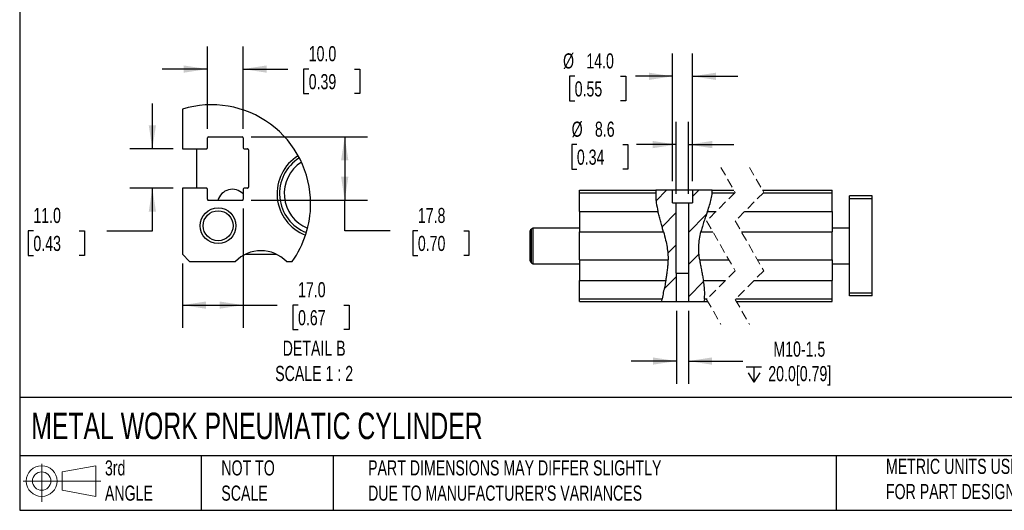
# Model space of a CAD drawing. Header units: millimetres. Extents: x 32 to 1365, y 32 to 1048.
# Tile 1 of 6: x 32 to 721, y 32 to 375. Entities that reach past the tile are written whole.
import ezdxf

# ---------------------------------------------------------------- set-up
doc = ezdxf.new("R2010")
doc.units = ezdxf.units.MM
doc.header["$LTSCALE"] = 5
doc.linetypes.add('SLD-Dashed', pattern=[1.905, 1.27, -0.635])
doc.linetypes.add('SLD-Solid', pattern=[0])
doc.layers.add('DIMENSIONS', color=140, linetype='SLD-Solid', lineweight=25)
doc.layers.add('TEXT', color=140, linetype='SLD-Solid', lineweight=25)
doc.layers.add('HATCH', color=6, linetype='SLD-Solid')
doc.layers.add('SLD-DEFPOINTS', color=7, linetype='Continuous')
doc.styles.add('SLDTEXTSTYLE0', font='TXT', dxfattribs={"width": 0.7})
doc.dimstyles.new('SLDDIMSTYLE0', dxfattribs={"dimtxt": 10.790039, "dimasz": 16.51, "dimexe": 0, "dimexo": 0.0625, "dimgap": 2.69751, "dimtad": 0, "dimtih": 1, "dimtoh": 1, "dimrnd": 1e-09, "dimzin": 4, "dimdsep": 46, "dimtxsty": 'SLDTEXTSTYLE0', "dimsah": 1, "dimcen": 0.09, "dimadec": 0, "dimazin": 1, "dimtfac": 1, "dimtmove": 0, "dimatfit": 0, "dimfxl": 0, "dimfrac": 2, "dimtolj": 1, "dimtzin": 12, "dimarcsym": 0})
doc.dimstyles.new('SLDDIMSTYLE2', dxfattribs={"dimtxt": 10.790039, "dimasz": 16.51, "dimexe": 0, "dimexo": 0.0625, "dimgap": 2.69751, "dimtad": 0, "dimtih": 1, "dimtoh": 1, "dimrnd": 1e-09, "dimzin": 12, "dimdsep": 46, "dimtxsty": 'SLDTEXTSTYLE0', "dimsah": 1, "dimcen": 0.09, "dimadec": 0, "dimazin": 3, "dimtfac": 1, "dimtmove": 0, "dimatfit": 0, "dimfxl": 0, "dimfrac": 2, "dimtolj": 1, "dimtzin": 12, "dimarcsym": 0})
doc.dimstyles.new('SLDDIMSTYLE7', dxfattribs={"dimtxt": 10.790039, "dimasz": 16.51, "dimexe": 0, "dimexo": 0.0625, "dimgap": 2.69751, "dimtad": 0, "dimtih": 1, "dimtoh": 1, "dimlfac": 0.4, "dimrnd": 1e-09, "dimzin": 4, "dimdsep": 46, "dimtxsty": 'SLDTEXTSTYLE0', "dimsah": 1, "dimcen": 0.09, "dimadec": 0, "dimazin": 1, "dimtfac": 1, "dimtmove": 0, "dimatfit": 0, "dimfxl": 0, "dimfrac": 2, "dimtolj": 1, "dimtzin": 12, "dimarcsym": 0})
doc.dimstyles.new('SLDDIMSTYLE8', dxfattribs={"dimtxt": 10.790039, "dimasz": 16.51, "dimexe": 0, "dimexo": 0.0625, "dimgap": 2.69751, "dimtad": 0, "dimtih": 1, "dimtoh": 1, "dimlfac": 0.4, "dimrnd": 1e-09, "dimzin": 12, "dimdsep": 46, "dimtxsty": 'SLDTEXTSTYLE0', "dimsah": 1, "dimcen": 0.09, "dimadec": 0, "dimazin": 3, "dimtfac": 1, "dimtofl": 0, "dimtmove": 0, "dimatfit": 3, "dimfxl": 0, "dimfrac": 2, "dimtolj": 1, "dimtzin": 12, "dimarcsym": 0})
doc.dimstyles.new('SLDDIMSTYLE9', dxfattribs={"dimtxt": 10.790039, "dimasz": 16.51, "dimexe": 0, "dimexo": 0.0625, "dimgap": 2.69751, "dimtad": 0, "dimtih": 1, "dimtoh": 1, "dimlfac": 0.4, "dimrnd": 1e-09, "dimzin": 4, "dimdsep": 46, "dimtxsty": 'SLDTEXTSTYLE0', "dimsah": 1, "dimcen": 0.09, "dimadec": 0, "dimazin": 1, "dimtfac": 1, "dimtofl": 0, "dimtmove": 0, "dimatfit": 3, "dimfxl": 0, "dimfrac": 2, "dimtolj": 1, "dimtzin": 12, "dimarcsym": 0})

# ---------------------------------------------------------------- blocks, each defined once
blk = doc.blocks.new('Block11')
at = {"color": 7, "linetype": 'SLD-Solid', "lineweight": 18}
for p, q in [((12.94, 26.55), (12.94, 0)), ((27.4, 20.84), (50.88, 25.16)), ((27.4, 7.98), (27.4, 20.84)), ((50.88, 25.16), (50.88, 3.66)), ((0, 14.41), (54.37, 14.41)), ((27.4, 7.98), (50.88, 3.66))]:
    blk.add_line(p, q, dxfattribs=at)
for radius in [10.75, 6.43]:
    blk.add_circle((12.94, 14.41), radius, dxfattribs=at)
blk = doc.blocks.new('Block12')
at = {"layer": 'SLD-DEFPOINTS'}
blk.add_blockref('Block11', (0, 0), dxfattribs=at)
blk = doc.blocks.new('_D_30')
at = {"layer": 'DIMENSIONS'}
for p, q in [((491.3, 253), (491.3, 303.38)), ((499.9, 253), (499.9, 303.38)), ((421.72, 287.5), (418.09, 287.5)), ((418.09, 287.5), (418.09, 270.35)), ((453.78, 287.5), (457.4, 287.5)), ((457.4, 287.5), (457.4, 270.35)), ((491.3, 287.5), (463.44, 287.5)), ((499.9, 287.5), (531.65, 287.5)), ((418.09, 270.35), (421.72, 270.35)), ((457.4, 270.35), (453.78, 270.35))]:
    blk.add_line(p, q, dxfattribs=at)
for points in [[(491.3, 287.5), (474.79, 290.04), (474.79, 284.96)], [(499.9, 287.5), (516.41, 284.96), (516.41, 290.04)]]:
    blk.add_solid(points, dxfattribs=at)
at = {"layer": 'DIMENSIONS', "char_height": 10.583, "attachment_point": 1, "style": 'SLDTEXTSTYLE0'}
for s, insert in [('%%c', (418.06, 303.56)), ('8.6', (434.35, 303.56)), ('0.34', (421.72, 283.99))]:
    blk.add_mtext(s, dxfattribs=dict(at, insert=insert))
blk = doc.blocks.new('_D_31')
at = {"layer": 'DIMENSIONS'}
for p, q in [((488.6, 262), (488.6, 351.11)), ((502.6, 262), (502.6, 351.11)), ((420.18, 335.24), (416.56, 335.24)), ((416.56, 335.24), (416.56, 318.09)), ((452.25, 335.24), (455.87, 335.24)), ((455.87, 335.24), (455.87, 318.09)), ((488.6, 335.24), (462.81, 335.24)), ((502.6, 335.24), (534.35, 335.24)), ((416.56, 318.09), (420.18, 318.09)), ((455.87, 318.09), (452.25, 318.09))]:
    blk.add_line(p, q, dxfattribs=at)
for points in [[(488.6, 335.24), (472.09, 337.78), (472.09, 332.7)], [(502.6, 335.24), (519.11, 332.7), (519.11, 337.78)]]:
    blk.add_solid(points, dxfattribs=at)
at = {"layer": 'DIMENSIONS', "char_height": 10.583, "attachment_point": 1, "style": 'SLDTEXTSTYLE0'}
for s, insert in [('%%c', (412.04, 351.3)), ('14.0', (428.33, 351.3)), ('0.55', (420.18, 331.73))]:
    blk.add_mtext(s, dxfattribs=dict(at, insert=insert))
blk = doc.blocks.new('SW_SYMBOL_HOLE_DEPTH')
at = {"layer": 'DIMENSIONS', "color": 0}
for p, q in [((0, 4375), (4000, 4375)), ((500, 2775), (2000, 375)), ((2000, 4375), (2000, 375)), ((3500, 2775), (2000, 375))]:
    blk.add_line(p, q, dxfattribs=at)
blk = doc.blocks.new('_D_32')
at = {"layer": 'DIMENSIONS'}
for p, q in [((491.41, 171.3), (491.41, 120.24)), ((499.79, 171.3), (499.79, 120.24)), ((491.41, 136.11), (459.66, 136.11)), ((499.79, 136.11), (537.83, 136.11))]:
    blk.add_line(p, q, dxfattribs=at)
for points in [[(491.41, 136.11), (474.9, 138.65), (474.9, 133.57)], [(499.79, 136.11), (516.3, 133.57), (516.3, 138.65)]]:
    blk.add_solid(points, dxfattribs=at)
at = {"layer": 'DIMENSIONS', "xscale": 0.002688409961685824, "yscale": 0.002688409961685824, "zscale": 0.002688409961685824}
blk.add_blockref('SW_SYMBOL_HOLE_DEPTH', (540.25, 120.39), dxfattribs=at)
at = {"layer": 'DIMENSIONS', "char_height": 10.583, "attachment_point": 1, "style": 'SLDTEXTSTYLE0'}
for s, insert in [('M10-1.5', (559.24, 149.75)), ('20.0[0.79]', (555.68, 132.61))]:
    blk.add_mtext(s, dxfattribs=dict(at, insert=insert))
blk = doc.blocks.new('SW_HATCH_0')
at = {"layer": 'HATCH', "color": 0}
for p, q in [((0, 0), (-7.42, -7.42)), ((22.45, 0), (18.06, -4.39)), ((6.76, -15.69), (-3.21, -25.66)), ((27.77, -17.13), (15.36, -29.55)), ((6.76, -38.15), (0.83, -44.07)), ((22.64, -44.71), (15.36, -52)), ((6.87, -60.48), (-1.79, -69.14)), ((25.87, -63.93), (15.24, -74.56))]:
    blk.add_line(p, q, dxfattribs=at)
blk = doc.blocks.new('_D_37')
at = {"layer": 'DIMENSIONS'}
for p, q in [((124.6, 284.51), (124.6, 316.26)), ((139.26, 284.51), (108.73, 284.51)), ((139.26, 257.01), (108.73, 257.01)), ((124.6, 227.17), (124.6, 257.01)), ((41.34, 227.17), (37.72, 227.17)), ((37.72, 227.17), (37.72, 210.02)), ((73.41, 227.17), (77.03, 227.17)), ((77.03, 227.17), (77.03, 210.02)), ((92.85, 227.17), (124.6, 227.17)), ((37.72, 210.02), (41.34, 210.02)), ((77.03, 210.02), (73.41, 210.02))]:
    blk.add_line(p, q, dxfattribs=at)
for points in [[(124.6, 284.51), (127.14, 301.02), (122.06, 301.02)], [(124.6, 257.01), (122.06, 240.5), (127.14, 240.5)]]:
    blk.add_solid(points, dxfattribs=at)
at = {"layer": 'DIMENSIONS', "char_height": 10.583, "attachment_point": 1, "style": 'SLDTEXTSTYLE0'}
for s, insert in [('11.0', (41.34, 243.23)), ('0.43', (41.34, 223.67))]:
    blk.add_mtext(s, dxfattribs=dict(at, insert=insert))
blk = doc.blocks.new('_D_38')
at = {"layer": 'DIMENSIONS'}
for p, q in [((163.11, 298.61), (163.11, 356.17)), ((188.11, 298.61), (188.11, 356.17)), ((163.11, 340.3), (131.36, 340.3)), ((188.11, 340.3), (219.41, 340.3)), ((234.03, 340.3), (230.41, 340.3)), ((230.41, 340.3), (230.41, 323.15)), ((266.1, 340.3), (269.72, 340.3)), ((269.72, 340.3), (269.72, 323.15)), ((230.41, 323.15), (234.03, 323.15)), ((269.72, 323.15), (266.1, 323.15))]:
    blk.add_line(p, q, dxfattribs=at)
for points in [[(163.11, 340.3), (146.6, 342.84), (146.6, 337.76)], [(188.11, 340.3), (204.62, 337.76), (204.62, 342.84)]]:
    blk.add_solid(points, dxfattribs=at)
at = {"layer": 'DIMENSIONS', "char_height": 10.583, "attachment_point": 1, "style": 'SLDTEXTSTYLE0'}
for s, insert in [('10.0', (234.03, 356.36)), ('0.39', (234.03, 336.79))]:
    blk.add_mtext(s, dxfattribs=dict(at, insert=insert))
blk = doc.blocks.new('_D_39')
at = {"layer": 'DIMENSIONS'}
for p, q in [((193.71, 293.01), (275.1, 293.01)), ((259.23, 293.01), (259.23, 248.51)), ((193.71, 248.51), (275.1, 248.51)), ((259.23, 227.17), (259.23, 248.51)), ((290.98, 227.17), (259.23, 227.17)), ((310.43, 227.17), (306.8, 227.17)), ((306.8, 227.17), (306.8, 210.02)), ((342.49, 227.17), (346.11, 227.17)), ((346.11, 227.17), (346.11, 210.02)), ((306.8, 210.02), (310.43, 210.02)), ((346.11, 210.02), (342.49, 210.02))]:
    blk.add_line(p, q, dxfattribs=at)
for points in [[(259.23, 293.01), (256.69, 276.5), (261.77, 276.5)], [(259.23, 248.51), (261.77, 265.02), (256.69, 265.02)]]:
    blk.add_solid(points, dxfattribs=at)
at = {"layer": 'DIMENSIONS', "char_height": 10.583, "attachment_point": 1, "style": 'SLDTEXTSTYLE0'}
for s, insert in [('17.8', (310.43, 243.23)), ('0.70', (310.43, 223.67))]:
    blk.add_mtext(s, dxfattribs=dict(at, insert=insert))
blk = doc.blocks.new('_D_40')
at = {"layer": 'DIMENSIONS'}
for p, q in [((188.11, 242.91), (188.11, 159.35)), ((145.61, 204.41), (145.61, 159.35)), ((145.61, 175.23), (188.11, 175.23)), ((188.11, 175.23), (211.94, 175.23)), ((226.56, 175.23), (222.94, 175.23)), ((222.94, 175.23), (222.94, 158.08)), ((258.63, 175.23), (262.25, 175.23)), ((262.25, 175.23), (262.25, 158.08)), ((222.94, 158.08), (226.56, 158.08)), ((262.25, 158.08), (258.63, 158.08))]:
    blk.add_line(p, q, dxfattribs=at)
for points in [[(145.61, 175.23), (162.12, 172.69), (162.12, 177.77)], [(188.11, 175.23), (171.6, 177.77), (171.6, 172.69)]]:
    blk.add_solid(points, dxfattribs=at)
at = {"layer": 'DIMENSIONS', "char_height": 10.583, "attachment_point": 1, "style": 'SLDTEXTSTYLE0'}
for s, insert in [('17.0', (226.56, 191.28)), ('0.67', (226.56, 171.72))]:
    blk.add_mtext(s, dxfattribs=dict(at, insert=insert))

msp = doc.modelspace()

# ---------------------------------------------------------------- linework, layer by layer
for p, q in [((145.608, 312.238), (145.608, 284.507)), ((163.108, 285.257), (163.108, 292.257)), ((163.858, 293.007), (187.358, 293.007)), ((188.108, 292.257), (188.108, 285.257)), ((145.608, 284.507), (162.358, 284.507)), ((155.608, 284.507), (155.608, 257.007)), ((188.858, 284.507), (191.108, 284.507)), ((191.858, 283.757), (191.858, 257.757)), ((145.608, 257.007), (145.608, 210.757)), ((162.358, 257.007), (145.608, 257.007)), ((163.108, 249.257), (163.108, 256.257)), ((188.108, 256.257), (188.108, 249.257)), ((191.108, 257.007), (188.858, 257.007)), ((423.601, 253.65), (423.601, 255.65)), ((423.601, 255.65), (477.093, 255.65)), ((488.601, 255.65), (477.093, 255.65)), ((488.601, 246.65), (488.601, 255.65)), ((502.601, 255.65), (488.601, 255.65)), ((502.601, 255.65), (502.601, 246.65)), ((516.512, 255.65), (502.601, 255.65)), ((516.512, 255.65), (531.612, 255.65)), ((551.612, 255.65), (600.499, 255.65)), ((600.499, 253.65), (600.499, 255.65)), ((187.358, 248.507), (163.858, 248.507)), ((423.601, 240.791), (423.601, 253.65)), ((423.601, 253.65), (476.905, 253.65)), ((516.45, 253.65), (532.07, 253.65)), ((552.07, 253.65), (600.499, 253.65)), ((600.499, 240.791), (600.499, 253.65)), ((628.499, 251.65), (612.499, 251.65)), ((612.499, 249.65), (612.499, 251.65)), ((628.499, 249.65), (612.499, 249.65)), ((612.499, 183.65), (612.499, 249.65)), ((628.499, 249.65), (628.499, 251.65)), ((628.499, 183.65), (628.499, 249.65)), ((488.601, 246.65), (491.301, 246.65)), ((491.301, 197.65), (491.301, 246.65)), ((491.301, 246.65), (499.901, 246.65)), ((499.901, 246.65), (499.901, 197.65)), ((499.901, 246.65), (502.601, 246.65)), ((423.601, 240.791), (423.601, 226.509)), ((423.601, 240.791), (478.461, 240.791)), ((513.131, 240.791), (519.211, 240.791)), ((539.211, 240.791), (600.499, 240.791)), ((600.499, 240.791), (600.499, 226.509)), ((391.101, 229.15), (389.851, 228.429)), ((389.851, 204.872), (389.851, 228.429)), ((423.601, 229.15), (391.101, 229.15)), ((391.101, 204.15), (391.101, 229.15)), ((612.499, 229.15), (600.499, 229.15)), ((389.101, 206.171), (389.101, 227.13)), ((423.601, 226.509), (482.304, 226.509)), ((423.601, 206.791), (423.601, 226.509)), ((508.511, 226.509), (516.854, 226.509)), ((536.854, 226.509), (600.499, 226.509)), ((600.499, 206.791), (600.499, 226.509)), ((145.608, 210.757), (150.608, 205.757)), ((189.713, 210.757), (211.503, 210.757)), ((423.601, 206.791), (423.601, 192.509)), ((423.601, 206.791), (485.604, 206.791)), ((507.665, 206.791), (528.162, 206.791)), ((548.162, 206.791), (600.499, 206.791)), ((600.499, 206.791), (600.499, 192.509)), ((150.608, 205.757), (182.755, 205.757)), ((218.46, 205.757), (222.439, 205.757)), ((389.851, 204.872), (391.101, 204.15)), ((391.101, 204.15), (423.601, 204.15)), ((600.499, 204.15), (612.499, 204.15)), ((491.301, 197.65), (491.413, 197.65)), ((491.413, 177.65), (491.413, 197.65)), ((491.413, 197.65), (499.789, 197.65)), ((499.789, 197.65), (499.789, 177.65)), ((499.789, 197.65), (499.901, 197.65)), ((423.601, 192.509), (484.026, 192.509)), ((423.601, 179.65), (423.601, 192.509)), ((510.286, 192.509), (525.804, 192.509)), ((545.804, 192.509), (600.499, 192.509)), ((600.499, 179.65), (600.499, 192.509)), ((423.601, 179.65), (481.386, 179.65)), ((423.601, 177.65), (423.601, 179.65)), ((481.121, 177.65), (481.386, 179.65)), ((510.947, 179.65), (510.557, 177.65)), ((510.947, 179.65), (512.945, 179.65)), ((532.945, 179.65), (600.499, 179.65)), ((600.499, 177.65), (600.499, 179.65)), ((628.499, 183.65), (612.499, 183.65)), ((612.499, 181.65), (612.499, 183.65)), ((628.499, 181.65), (612.499, 181.65)), ((628.499, 181.65), (628.499, 183.65)), ((423.601, 177.65), (481.121, 177.65)), ((481.121, 177.65), (491.413, 177.65)), ((491.413, 177.65), (499.789, 177.65)), ((499.789, 177.65), (510.557, 177.65)), ((510.557, 177.65), (513.404, 177.65)), ((533.404, 177.65), (600.499, 177.65))]:
    msp.add_line(p, q)
at = {"color": 7, "linetype": 'SLD-Dashed', "lineweight": 18}
for p, q in [((522.508, 271.525), (532.508, 254.088)), ((542.508, 271.525), (552.508, 254.088)), ((532.508, 254.088), (512.508, 234.088)), ((552.508, 254.088), (532.508, 234.088)), ((512.508, 234.088), (532.508, 199.213)), ((532.508, 234.088), (552.508, 199.213)), ((532.508, 199.213), (512.508, 179.213)), ((552.508, 199.213), (532.508, 179.213)), ((512.508, 179.213), (522.508, 161.775)), ((532.508, 179.213), (542.508, 161.775))]:
    msp.add_line(p, q, dxfattribs=at)
for radius in [12.5, 10.47]:
    msp.add_circle((170.608, 230.757), radius)
for centre, radius, start, end in [((163.858, 292.257), 0.75, 90.000039, 179.999249), ((187.358, 292.257), 0.75, 0.000751, 89.999605), ((162.358, 285.257), 0.75, 269.999536, 0.000464), ((188.858, 285.257), 0.75, 180.000751, 269.999605), ((191.108, 283.757), 0.75, 359.999432, 90.000212), ((242.999, 253.234), 31.141, 121.67012, 248.972441), ((243.025, 253.277), 29.363, 121.956743, 248.745471), ((243.025, 253.226), 26.116, 122.618538, 248.007808), ((162.358, 256.257), 0.75, 359.998825, 90.000464), ((180.608, 245.757), 10.47, 44.247529, 164.772226), ((188.858, 256.257), 0.75, 90.000395, 179.999961), ((191.108, 257.757), 0.75, 269.999788, 359.999856), ((163.858, 249.257), 0.75, 179.999536, 270.001175), ((187.358, 249.257), 0.75, 269.999181, 0.000464), ((390.601, 227.13), 1.5, 120.000784, 179.99885), ((200.608, 188.256), 25, 44.430463, 135.569537), ((390.601, 206.171), 1.5, 180.00115, 239.999216)]:
    msp.add_arc(centre, radius, start, end)
for points, knots in [([(477.093, 255.65), (477.088, 255.613), (477.068, 255.469), (477.028, 255.16), (476.977, 254.68), (476.933, 254.157), (476.913, 253.8), (476.905, 253.65)], [0, 0, 0, 0, 0.0559349, 0.2168894, 0.4658118, 0.7762049, 1, 1, 1, 1]), ([(516.45, 253.65), (516.466, 253.87), (516.496, 254.285), (516.515, 254.85), (516.518, 255.28), (516.515, 255.531), (516.512, 255.634), (516.512, 255.65)], [0, 0, 0, 0, 0.3301514, 0.6233794, 0.8463278, 0.9747868, 1, 1, 1, 1]), ([(476.905, 253.65), (476.893, 252.546), (476.868, 250.263), (477.365, 245.952), (478.035, 242.796), (478.461, 240.791)], [0, 0, 0, 0, 0.2549951, 0.526851, 1, 1, 1, 1]), ([(513.131, 240.791), (513.639, 242.262), (514.634, 245.144), (515.88, 249.415), (516.265, 252.274), (516.45, 253.65)], [0, 0, 0, 0, 0.3506937, 0.6874982, 1, 1, 1, 1]), ([(482.304, 226.509), (482.183, 226.945), (481.927, 227.871), (481.518, 229.325), (481.074, 230.898), (480.607, 232.558), (480.133, 234.263), (479.67, 235.969), (479.238, 237.613), (478.833, 239.213), (478.586, 240.261), (478.461, 240.791)], [0, 0, 0, 0, 0.0917266, 0.1948994, 0.3063693, 0.423056, 0.5447802, 0.6652801, 0.7815433, 0.8895868, 1, 1, 1, 1]), ([(513.131, 240.791), (512.974, 240.349), (512.64, 239.411), (512.11, 237.941), (511.539, 236.355), (510.945, 234.674), (510.356, 232.937), (509.797, 231.197), (509.301, 229.526), (508.872, 227.974), (508.627, 226.979), (508.511, 226.509)], [0, 0, 0, 0, 0.09375153, 0.19893286, 0.3121239, 0.4303253, 0.55516405, 0.67851826, 0.79531691, 0.90332842, 1, 1, 1, 1]), ([(482.304, 226.509), (482.83, 224.565), (483.788, 221.02), (484.863, 215.914), (485.487, 211.276), (485.565, 208.262), (485.604, 206.791)], [0, 0, 0, 0, 0.3011773, 0.5492686, 0.780066, 1, 1, 1, 1]), ([(507.665, 206.791), (507.457, 208.405), (507.05, 211.552), (506.996, 216.445), (507.42, 221.434), (508.146, 224.809), (508.511, 226.509)], [0, 0, 0, 0, 0.2455365, 0.4789857, 0.7375981, 1, 1, 1, 1]), ([(484.026, 192.509), (484.108, 192.94), (484.283, 193.855), (484.54, 195.3), (484.796, 196.871), (485.035, 198.525), (485.241, 200.214), (485.404, 201.881), (485.516, 203.478), (485.591, 205.105), (485.599, 206.197), (485.604, 206.791)], [0, 0, 0, 0, 0.0913527, 0.1942738, 0.3059423, 0.4231302, 0.5424659, 0.660645, 0.7722093, 0.87619, 1, 1, 1, 1]), ([(507.665, 206.791), (507.731, 206.364), (507.87, 205.454), (508.114, 204.025), (508.395, 202.478), (508.706, 200.848), (509.033, 199.177), (509.363, 197.506), (509.676, 195.888), (509.989, 194.228), (510.182, 193.113), (510.286, 192.509)], [0, 0, 0, 0, 0.08933561, 0.19011536, 0.29942541, 0.41416388, 0.53306997, 0.65105365, 0.76611387, 0.87353217, 1, 1, 1, 1]), ([(484.026, 192.509), (483.75, 191.145), (483.182, 188.327), (482.182, 184.065), (481.652, 181.128), (481.386, 179.65)], [0, 0, 0, 0, 0.3181025, 0.6569732, 1, 1, 1, 1]), ([(510.947, 179.65), (511.064, 180.93), (511.305, 183.565), (511.005, 187.636), (510.598, 190.632), (510.325, 192.274), (510.286, 192.509)], [0, 0, 0, 0, 0.29778905, 0.61353218, 0.94456152, 1, 1, 1, 1])]:
    msp.add_open_spline(points, degree=3, knots=knots)
at = {"layer": 'SLD-DEFPOINTS'}
for start, end in [(0.000005, 107.216509), (324.408117, 359.999993)]:
    msp.add_arc((166.11, 246.073), 69.269, start, end, dxfattribs=at)
at = {"layer": 'TEXT'}
for p, q in [((31.75, 1047.75), (31.75, 31.75)), ((1365.25, 110.631), (31.75, 110.631)), ((1365.25, 69.85), (31.75, 69.85)), ((158.75, 69.85), (158.75, 31.75)), ((251.058, 69.85), (251.058, 31.75)), ((603.232, 69.85), (603.232, 31.75)), ((31.75, 31.75), (1365.25, 31.75))]:
    msp.add_line(p, q, dxfattribs=at)

# ---------------------------------------------------------------- block references
at = {"layer": 'HATCH'}
msp.add_blockref('SW_HATCH_0', (484.545, 255.65), dxfattribs=at)
at = {"layer": 'SLD-DEFPOINTS'}
msp.add_blockref('Block12', (34.19, 37.769), dxfattribs=at)

# ---------------------------------------------------------------- texts
at = {"layer": 'TEXT', "style": 'SLDTEXTSTYLE0'}
for s, insert, char_height, attachment_point in [('DETAIL B^JSCALE 1 : 2', (237.83, 150.369), 10.58333, 2), ('METAL WORK PNEUMATIC CYLINDER', (39.829, 100.032), 18.52083, 1), ('3rd^JANGLE', (91.411, 66.688), 10.5833, 1), ('NOT TO^JSCALE', (172.876, 66.688), 10.58333, 1), ("PART DIMENSIONS MAY DIFFER SLIGHTLY ^JDUE TO MANUFACTURER'S VARIANCES", (275.596, 66.704), 10.58333, 1), ('METRIC UNITS USED ^JFOR PART DESIGN', (638.022, 67.779), 10.58333, 1)]:
    msp.add_mtext(s, dxfattribs=dict(at, insert=insert, char_height=char_height, attachment_point=attachment_point))

# ---------------------------------------------------------------- dimensions: what is measured, and where the dimension line sits
at = {"layer": 'DIMENSIONS'}
for base, p1, p2, dimstyle, picture, middle in [((188.108, 340.299), (163.108, 292.257), (188.108, 292.257), 'SLDDIMSTYLE7', '_D_38', (250.065, 340.299)), ((145.608, 175.227), (188.108, 249.257), (145.608, 210.757), 'SLDDIMSTYLE9', '_D_40', (242.594, 175.227))]:
    dim = msp.add_linear_dim(base=base, p1=p1, p2=p2, dimstyle=dimstyle, dxfattribs=at)
    dim.commit()
    dim.dimension.update_dxf_attribs({"geometry": picture, "text_midpoint": middle, "dimtype": 160})
for base, p1, p2, text, dimstyle, picture, middle in [((502.601, 335.239), (488.601, 255.65), (502.601, 255.65), '%%c<>', 'SLDDIMSTYLE0', '_D_31', (436.215, 335.239)), ((491.301, 287.5), (499.901, 246.65), (491.301, 246.65), '%%c<>', 'SLDDIMSTYLE2', '_D_30', (437.749, 287.5)), ((491.413, 136.112), (499.789, 177.65), (491.413, 177.65), 'M10-1.5\\P{\\fGDT;x}20.0[0.79] ', 'SLDDIMSTYLE2', '_D_32', (588.915, 136.112))]:
    dim = msp.add_linear_dim(base=base, p1=p1, p2=p2, text=text, dimstyle=dimstyle, dxfattribs=at)
    dim.commit()
    dim.dimension.update_dxf_attribs({"geometry": picture, "text_midpoint": middle, "dimtype": 160})
for base, p1, p2, dimstyle, picture, middle in [((124.605, 257.007), (145.608, 284.507), (145.608, 257.007), 'SLDDIMSTYLE7', '_D_37', (124.605, 227.173)), ((259.228, 248.507), (187.358, 293.007), (187.358, 248.507), 'SLDDIMSTYLE8', '_D_39', (259.228, 227.173))]:
    dim = msp.add_linear_dim(base=base, p1=p1, p2=p2, angle=90, dimstyle=dimstyle, dxfattribs=at)
    dim.commit()
    dim.dimension.update_dxf_attribs({"geometry": picture, "text_midpoint": middle, "dimtype": 160})

doc.saveas('drawing.dxf')
